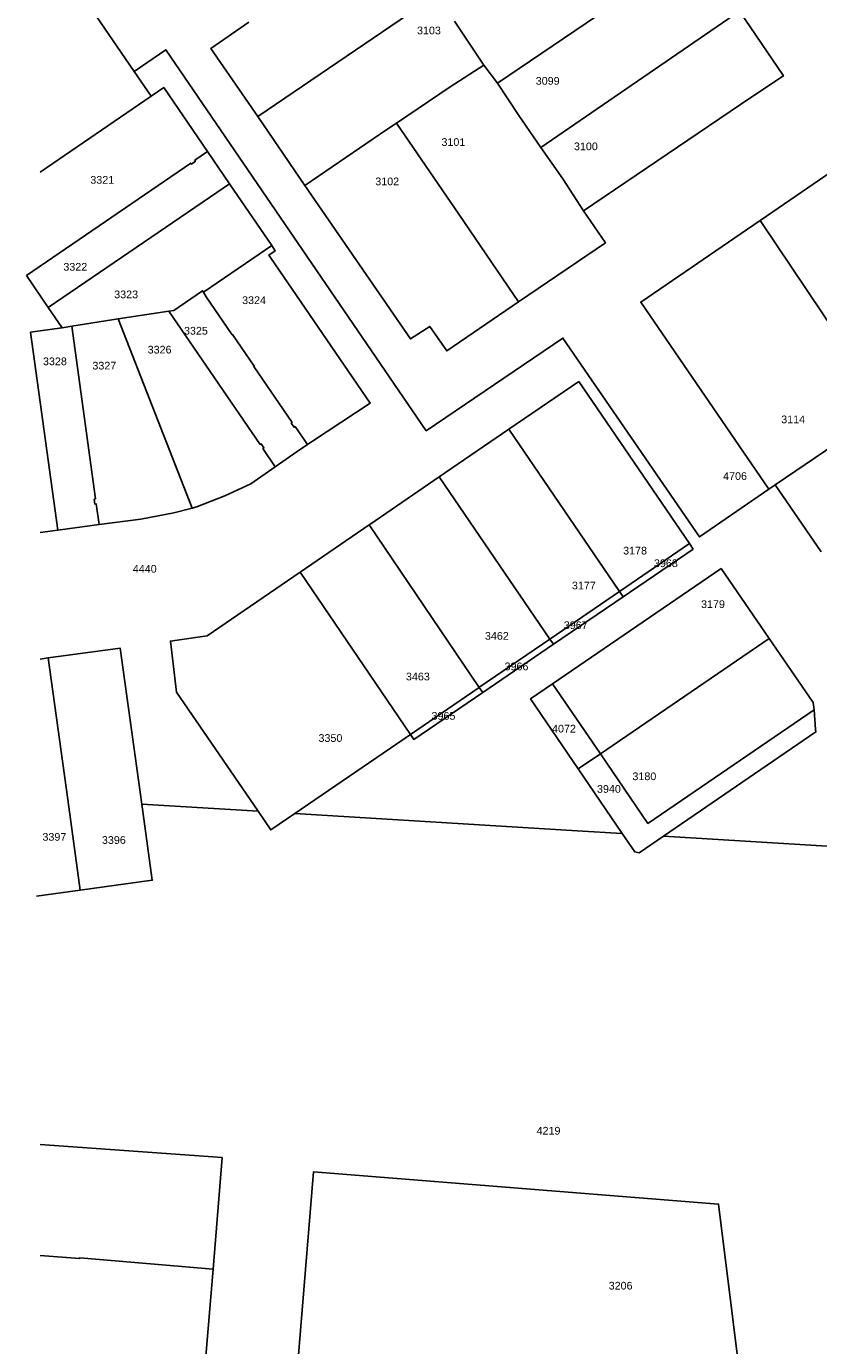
# Model space of a CAD drawing. Header units: metres. Extents: x 174165 to 174891, y 461922 to 462936.
# Tile 5 of 23: x 174166 to 174269, y 462225 to 462397. Entities that reach past the tile are written whole.
import ezdxf

# ---------------------------------------------------------------- set-up
doc = ezdxf.new("R2010")
doc.units = ezdxf.units.M
doc.layers.add('B-XX-KG-GRENS_PERCEEL-G', color=213, linetype='Continuous')
doc.layers.add('B-XX-KG-GRENS_PERCEEL-T20', color=213, linetype='Continuous')
doc.styles.add('NLCS-ISO-M500-T20', font='NLCS-ISO.ttf', dxfattribs={"height": 1})

msp = doc.modelspace()

# ---------------------------------------------------------------- linework, layer by layer
at = {"layer": 'B-XX-KG-GRENS_PERCEEL-G', "lineweight": -3, "flags": 128}
for points in [[(174179.71, 462390.66), (174167.47, 462408.57)], [(174252.87, 462406.74), (174226.97, 462389.14)], [(174195.78, 462384.8), (174218.93, 462400.57)], [(174232.64, 462380.8), (174258.45, 462398.52)], [(174238.19, 462372.53), (174259.96, 462387.28), (174264.18, 462390.09), (174258.45, 462398.52)], [(174194.61, 462397.08), (174189.68, 462393.68), (174195.78, 462384.8)], [(174221.4, 462397.23), (174225.22, 462391.5)], [(174262.27, 462336.34), (174253.26, 462330.13), (174235.49, 462355.99), (174217.7, 462343.94), (174183.82, 462393.5), (174179.71, 462390.66)], [(174225.22, 462391.5), (174220.83, 462388.67), (174213.85, 462383.96)], [(174226.97, 462389.14), (174225.22, 462391.5)], [(174181.9, 462387.46), (174179.71, 462390.66)], [(174189.24, 462380.26), (174183.55, 462388.59), (174181.9, 462387.46)], [(174226.97, 462389.14), (174229.75, 462384.97), (174232.64, 462380.8)], [(174167.47, 462377.6), (174181.9, 462387.46)], [(174195.78, 462384.8), (174201.92, 462375.85)], [(174213.85, 462383.96), (174212.6, 462383.12), (174201.92, 462375.85)], [(174213.85, 462383.96), (174221.94, 462372.12), (174229.71, 462360.69)], [(174232.64, 462380.8), (174235.47, 462376.73), (174238.19, 462372.53)], [(174276.6, 462381.89), (174261.15, 462371.31)], [(174189.24, 462380.26), (174187.6, 462379.13), (174187.68, 462379), (174187.15, 462378.63), (174187.06, 462378.77), (174165.68, 462364.15)], [(174192.1, 462376.08), (174189.24, 462380.26)], [(174190.45, 462374.95), (174192.1, 462376.08)], [(174197.61, 462368.02), (174192.1, 462376.08)], [(174201.92, 462375.85), (174215.64, 462355.88), (174218.17, 462357.52), (174220.37, 462354.33), (174229.71, 462360.69)], [(174168.53, 462359.97), (174190.45, 462374.95)], [(174229.71, 462360.69), (174241.03, 462368.4), (174238.19, 462372.53)], [(174261.15, 462371.31), (174245.61, 462360.67), (174262.27, 462336.34)], [(174277.63, 462346.73), (174261.15, 462371.31)], [(174197.61, 462368.02), (174195.96, 462366.89), (174188.72, 462361.95)], [(174202.25, 462342.13), (174202.91, 462342.57), (174210.41, 462347.52), (174197.45, 462366.48), (174197.23, 462366.8), (174198.06, 462367.36), (174197.61, 462368.02)], [(174165.68, 462364.15), (174168.53, 462359.97)], [(174184.21, 462359.5), (174184.88, 462359.59), (174188.61, 462362.14), (174188.72, 462361.95)], [(174188.72, 462361.95), (174189.07, 462361.36), (174192.46, 462356.41), (174192.51, 462356.44), (174195.33, 462352.32), (174195.28, 462352.3), (174200.28, 462345.02), (174200.15, 462344.92), (174200.51, 462344.39), (174200.64, 462344.48), (174202.25, 462342.13)], [(174168.53, 462359.97), (174170.33, 462357.34)], [(174171.58, 462357.53), (174177.64, 462358.48)], [(174177.64, 462358.48), (174184.21, 462359.5)], [(174187.23, 462333.88), (174177.64, 462358.48)], [(174184.21, 462359.5), (174196.08, 462342.15), (174196.21, 462342.24), (174196.58, 462341.7), (174196.45, 462341.61), (174198.06, 462339.25)], [(174170.33, 462357.34), (174170.3, 462357.33), (174166.23, 462356.78)], [(174166.23, 462356.78), (174169.77, 462331.01)], [(174170.33, 462357.34), (174171.58, 462357.53)], [(174171.58, 462357.53), (174174.67, 462335.06), (174174.51, 462335.04), (174174.6, 462334.4), (174174.76, 462334.42), (174175.13, 462331.72)], [(174228.44, 462344.13), (174237.55, 462350.34)], [(174237.55, 462350.34), (174251.96, 462329.25)], [(174263.11, 462336.92), (174277.63, 462346.73)], [(174228.44, 462344.13), (174219.39, 462337.96)], [(174242.86, 462323.02), (174228.44, 462344.13)], [(174202.25, 462342.13), (174200.91, 462341.24), (174198.06, 462339.25)], [(174198.06, 462339.25), (174194.9, 462337.04), (174191.49, 462335.49), (174187.71, 462334), (174187.23, 462333.88)], [(174219.39, 462337.96), (174210.35, 462331.74), (174210.28, 462331.7)], [(174233.8, 462316.83), (174219.39, 462337.96)], [(174262.27, 462336.34), (174263.11, 462336.92)], [(174269.11, 462328.2), (174263.11, 462336.92)], [(174175.13, 462331.72), (174180.58, 462332.44), (174184.88, 462333.26), (174187.23, 462333.88)], [(174169.77, 462331.01), (174167.47, 462330.71)], [(174169.77, 462331.01), (174175.13, 462331.72)], [(174201.32, 462325.54), (174210.28, 462331.7)], [(174210.28, 462331.7), (174224.61, 462310.55)], [(174251.96, 462329.25), (174242.86, 462323.02)], [(174251.96, 462329.25), (174252.45, 462328.53)], [(174252.45, 462328.53), (174252.44, 462328.53), (174243.33, 462322.33)], [(174234.15, 462311.01), (174256.08, 462326.01), (174262.34, 462316.9)], [(174201.32, 462325.54), (174189.18, 462317.26), (174185.29, 462316.7), (174184.42, 462316.58), (174185.23, 462309.91), (174195.82, 462294.43)], [(174215.64, 462304.42), (174201.32, 462325.54)], [(174233.8, 462316.83), (174242.86, 462323.02)], [(174243.33, 462322.33), (174234.27, 462316.15)], [(174242.86, 462323.02), (174243.33, 462322.33)], [(174180.69, 462295.35), (174177.87, 462315.67), (174168.52, 462314.38)], [(174224.68, 462310.6), (174233.8, 462316.83)], [(174234.27, 462316.15), (174225.07, 462309.89)], [(174234.27, 462316.15), (174233.8, 462316.83)], [(174262.34, 462316.9), (174240.37, 462301.91)], [(174262.34, 462316.9), (174268.05, 462308.58), (174268.17, 462307.62)], [(174168.52, 462314.38), (174167.47, 462314.23)], [(174168.52, 462314.38), (174171.06, 462295.94)], [(174224.61, 462310.55), (174215.64, 462304.42)], [(174224.61, 462310.55), (174224.68, 462310.6)], [(174225.07, 462309.89), (174224.61, 462310.55)], [(174237.48, 462299.93), (174231.26, 462309.04), (174234.15, 462311.01)], [(174240.37, 462301.91), (174234.15, 462311.01)], [(174225.07, 462309.89), (174216.08, 462303.77), (174215.64, 462304.42)], [(174268.17, 462307.62), (174246.56, 462292.85), (174240.37, 462301.91)], [(174248.58, 462291.2), (174268.42, 462304.76), (174268.38, 462305.05), (174268.17, 462307.62)], [(174200.6, 462294.14), (174215.64, 462304.42)], [(174240.37, 462301.91), (174237.48, 462299.93)], [(174237.48, 462299.93), (174243.22, 462291.53)], [(174171.06, 462295.94), (174172.68, 462284.16)], [(174172.68, 462284.16), (174182.06, 462285.46), (174180.69, 462295.35)], [(174180.69, 462295.35), (174195.82, 462294.43)], [(174195.82, 462294.43), (174197.48, 462292), (174200.6, 462294.14)], [(174200.6, 462294.14), (174237.36, 462291.89), (174243.22, 462291.53)], [(174243.22, 462291.53), (174244.85, 462289.15), (174245.41, 462289.03)], [(174245.41, 462289.03), (174248.58, 462291.2)], [(174248.58, 462291.2), (174276.24, 462289.51)], [(174167.01, 462283.38), (174172.68, 462284.16)], [(174191.17, 462249.38), (174167.47, 462251.07)], [(174189.97, 462234.86), (174191.17, 462249.38)], [(174200.73, 462219.45), (174203.03, 462247.5), (174255.74, 462243.32), (174259.44, 462213.75)], [(174167.47, 462236.65), (174172.61, 462236.25), (174172.62, 462236.33), (174189.97, 462234.86)], [(174189.97, 462234.86), (174188.7, 462219.4)]]:
    msp.add_lwpolyline(points, dxfattribs=at)

# ---------------------------------------------------------------- texts
at = {"layer": 'B-XX-KG-GRENS_PERCEEL-T20', "lineweight": -3, "char_height": 1, "width": 6, "attachment_point": 5, "style": 'NLCS-ISO-M500-T20'}
for s, insert in [('{\\fArial|b0|i0;3103}', (174218.06, 462396.01)), ('{\\fArial|b0|i0;3099}', (174233.51, 462389.45)), ('{\\fArial|b0|i0;3101}', (174221.24, 462381.49)), ('{\\fArial|b0|i0;3100}', (174238.48, 462380.93)), ('{\\fArial|b0|i0;3321}', (174175.55, 462376.57)), ('{\\fArial|b0|i0;3102}', (174212.63, 462376.37)), ('{\\fArial|b0|i0;3322}', (174172.04, 462365.26)), ('{\\fArial|b0|i0;3323}', (174178.66, 462361.67)), ('{\\fArial|b0|i0;3324}', (174195.3, 462360.91)), ('{\\fArial|b0|i0;3325}', (174187.74, 462356.94)), ('{\\fArial|b0|i0;3326}', (174183.01, 462354.48)), ('{\\fArial|b0|i0;3328}', (174169.39, 462352.96)), ('{\\fArial|b0|i0;3327}', (174175.82, 462352.4)), ('{\\fArial|b0|i0;3114}', (174265.45, 462345.41)), ('{\\fArial|b0|i0;4706}', (174257.89, 462338.03)), ('{\\fArial|b0|i0;3178}', (174244.88, 462328.33)), ('{\\fArial|b0|i0;4440}', (174181.08, 462325.97)), ('{\\fArial|b0|i0;3968}', (174248.89, 462326.69)), ('{\\fArial|b0|i0;3177}', (174238.22, 462323.79)), ('{\\fArial|b0|i0;3179}', (174255.02, 462321.37)), ('{\\fArial|b0|i0;3967}', (174237.16, 462318.63)), ('{\\fArial|b0|i0;3462}', (174226.9, 462317.24)), ('{\\fArial|b0|i0;3966}', (174229.45, 462313.27)), ('{\\fArial|b0|i0;3463}', (174216.62, 462311.95)), ('{\\fArial|b0|i0;3965}', (174219.95, 462306.83)), ('{\\fArial|b0|i0;4072}', (174235.63, 462305.17)), ('{\\fArial|b0|i0;3350}', (174205.24, 462303.95)), ('{\\fArial|b0|i0;3180}', (174246.09, 462298.97)), ('{\\fArial|b0|i0;3940}', (174241.48, 462297.33)), ('{\\fArial|b0|i0;3397}', (174169.32, 462291.09)), ('{\\fArial|b0|i0;3396}', (174177.06, 462290.68)), ('{\\fArial|b0|i0;4219}', (174233.62, 462252.86)), ('{\\fArial|b0|i0;3206}', (174243, 462232.7))]:
    msp.add_mtext(s, dxfattribs=dict(at, insert=insert))

doc.saveas('drawing.dxf')
